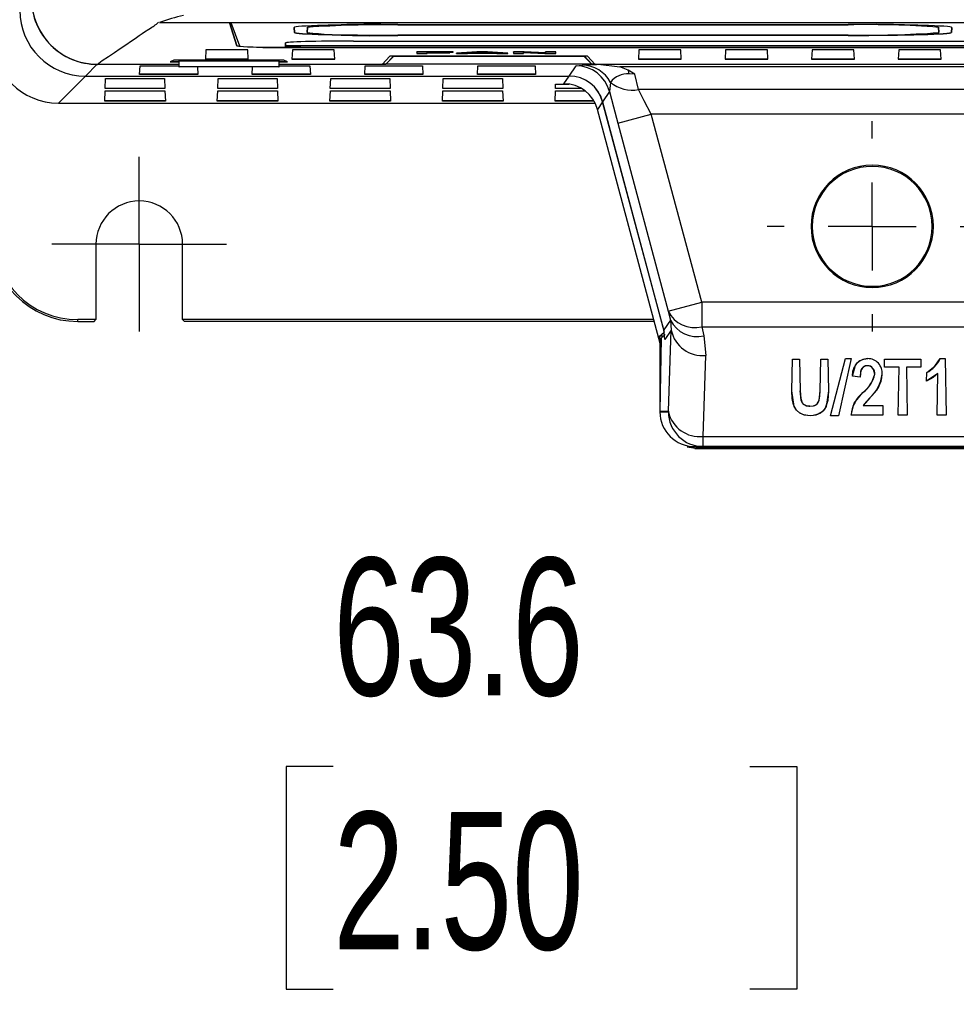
# Model space of a CAD drawing. Header units: millimetres. Extents: x 0 to 1048, y 0 to 810.
# Tile 3 of 45: x 81 to 135, y 136 to 192. Entities that reach past the tile are written whole.
import ezdxf

# ---------------------------------------------------------------- set-up
doc = ezdxf.new("R2010")
doc.units = ezdxf.units.MM
doc.header["$LTSCALE"] = 3.75
doc.linetypes.add('CENTERX2', pattern=[20.32, 12.7, -2.54, 2.54, -2.54])
doc.layers.add('CENTER', color=40, linetype='CENTERX2')
doc.layers.add('DIMENSIONS', color=140, linetype='Continuous', lineweight=25)
doc.styles.add('SLDTEXTSTYLE0', font='TXT', dxfattribs={"width": 0.7})
doc.dimstyles.new('SLDDIMSTYLE0', dxfattribs={"dimtxt": 8.092529, "dimasz": 12.3825, "dimexe": 0, "dimexo": 0.0625, "dimgap": 2.023132, "dimtad": 0, "dimtih": 1, "dimtoh": 1, "dimrnd": 1e-09, "dimzin": 12, "dimdsep": 46, "dimtxsty": 'SLDTEXTSTYLE0', "dimsah": 1, "dimcen": 0.09, "dimadec": 0, "dimazin": 3, "dimtfac": 1, "dimtofl": 0, "dimtmove": 0, "dimatfit": 3, "dimfxl": 0, "dimfrac": 2, "dimtolj": 1, "dimtzin": 12, "dimarcsym": 0})
doc.dimstyles.new('SLDDIMSTYLE1', dxfattribs={"dimtxt": 8.092529, "dimasz": 12.3825, "dimexe": 0, "dimexo": 0.0625, "dimgap": 2.023132, "dimtad": 0, "dimtih": 1, "dimtoh": 1, "dimrnd": 1e-09, "dimzin": 12, "dimdsep": 46, "dimtxsty": 'SLDTEXTSTYLE0', "dimsah": 1, "dimcen": 0.09, "dimadec": 0, "dimazin": 3, "dimtfac": 1, "dimtmove": 0, "dimatfit": 0, "dimfxl": 0, "dimfrac": 2, "dimtolj": 1, "dimtzin": 12, "dimarcsym": 0})

# ---------------------------------------------------------------- blocks, each defined once
blk = doc.blocks.new('_D')
at = {"layer": 'DIMENSIONS'}
for p, q in [((79.724, 360.622), (42.423, 360.622)), ((54.329, 360.622), (54.329, 282.515)), ((42.305, 267.841), (39.587, 267.841)), ((39.587, 267.841), (39.587, 254.98)), ((66.353, 267.841), (69.07, 267.841)), ((69.07, 267.841), (69.07, 254.98)), ((39.587, 254.98), (42.305, 254.98)), ((69.07, 254.98), (66.353, 254.98)), ((54.329, 175.061), (54.329, 253.168)), ((79.724, 175.061), (42.423, 175.061))]:
    blk.add_line(p, q, dxfattribs=at)
for points in [[(54.329, 360.622), (52.424, 348.239), (56.234, 348.239)], [(54.329, 175.061), (56.234, 187.444), (52.424, 187.444)]]:
    blk.add_solid(points, dxfattribs=at)
at = {"layer": 'DIMENSIONS', "char_height": 7.9375, "attachment_point": 1, "style": 'SLDTEXTSTYLE0'}
for s, insert in [('185.6', (38.939, 279.885)), ('7.31', (42.305, 265.212))]:
    blk.add_mtext(s, dxfattribs=dict(at, insert=insert))
blk = doc.blocks.new('_D_1')
at = {"layer": 'DIMENSIONS'}
for p, q in [((206.62, 175.325), (206.62, 103.784)), ((79.46, 172.204), (79.46, 103.784)), ((79.46, 115.69), (120.053, 115.69)), ((131.016, 115.69), (128.299, 115.69)), ((128.299, 115.69), (128.299, 102.828)), ((155.064, 115.69), (157.782, 115.69)), ((157.782, 115.69), (157.782, 102.828)), ((206.62, 115.69), (166.028, 115.69)), ((128.299, 102.828), (131.016, 102.828)), ((157.782, 102.828), (155.064, 102.828))]:
    blk.add_line(p, q, dxfattribs=at)
for points in [[(79.46, 115.69), (91.843, 113.785), (91.843, 117.595)], [(206.62, 115.69), (194.238, 117.595), (194.238, 113.785)]]:
    blk.add_solid(points, dxfattribs=at)
at = {"layer": 'DIMENSIONS', "char_height": 7.9375, "attachment_point": 1, "style": 'SLDTEXTSTYLE0'}
for s, insert in [('127.2', (127.65, 127.734)), ('5.01', (131.016, 113.06))]:
    blk.add_mtext(s, dxfattribs=dict(at, insert=insert))
blk = doc.blocks.new('_D_4')
at = {"layer": 'DIMENSIONS'}
for p, q in [((79.46, 175.325), (79.46, 137.46)), ((143.047, 169.718), (143.047, 137.46)), ((79.46, 149.366), (55.648, 149.366)), ((99.23, 149.366), (96.512, 149.366)), ((96.512, 149.366), (96.512, 136.505)), ((123.277, 149.366), (125.995, 149.366)), ((125.995, 149.366), (125.995, 136.505)), ((143.047, 149.366), (166.86, 149.366)), ((96.512, 136.505), (99.23, 136.505)), ((125.995, 136.505), (123.277, 136.505))]:
    blk.add_line(p, q, dxfattribs=at)
for points in [[(79.46, 149.366), (67.078, 151.271), (67.078, 147.461)], [(143.047, 149.366), (155.43, 147.461), (155.43, 151.271)]]:
    blk.add_solid(points, dxfattribs=at)
at = {"layer": 'DIMENSIONS', "char_height": 7.9375, "attachment_point": 1, "style": 'SLDTEXTSTYLE0'}
for s, insert in [('63.6', (99.23, 161.41)), ('2.50', (99.23, 146.737))]:
    blk.add_mtext(s, dxfattribs=dict(at, insert=insert))
blk = doc.blocks.new('SW_CENTERMARKSYMBOL_1')
at = {"layer": 'CENTER', "color": 0}
for p, q in [((0, 2.54), (0, 5.04)), ((0, 0), (0, 2.54)), ((-2.54, 0), (-5.04, 0)), ((0, 0), (-2.54, 0)), ((0, 0), (0, -2.54)), ((0, 0), (2.54, 0)), ((2.54, 0), (5.04, 0)), ((0, -2.54), (0, -5.04))]:
    blk.add_line(p, q, dxfattribs=at)
blk = doc.blocks.new('SW_CENTERMARKSYMBOL_7')
at = {"layer": 'CENTER', "color": 0}
for p, q in [((0, 5.08), (0, 6.071)), ((0, 0), (0, 2.54)), ((-5.08, 0), (-6.071, 0)), ((0, 0), (-2.54, 0)), ((0, 0), (0, -2.54)), ((0, 0), (2.54, 0)), ((5.08, 0), (6.071, 0)), ((0, -5.08), (0, -6.071))]:
    blk.add_line(p, q, dxfattribs=at)

msp = doc.modelspace()

# ---------------------------------------------------------------- linework, layer by layer
for p, q in [((89.198, 192.321), (196.951, 192.321)), ((93.244, 192.321), (93.676, 190.968)), ((93.676, 190.981), (93.248, 192.321)), ((93.318, 192.321), (93.827, 190.965)), ((102.957, 192.204), (128.957, 192.204)), ((128.957, 192.195), (102.957, 192.195)), ((102.957, 192.195), (102.957, 192.182)), ((102.957, 192.182), (128.957, 192.182)), ((128.957, 192.182), (128.957, 192.195)), ((96.973, 192.041), (96.989, 191.752)), ((96.99, 191.739), (96.973, 192.04)), ((96.973, 192.04), (96.973, 192.04)), ((96.99, 191.739), (96.989, 191.752)), ((97.723, 191.739), (97.74, 192.04)), ((97.724, 191.752), (97.723, 191.739)), ((97.741, 192.053), (97.724, 191.752)), ((97.74, 192.04), (97.741, 192.053)), ((128.957, 191.596), (102.957, 191.596)), ((102.957, 191.589), (128.957, 191.589)), ((102.957, 191.577), (102.957, 191.589)), ((128.957, 191.589), (128.957, 191.577)), ((134.189, 191.752), (134.172, 192.053)), ((134.172, 192.053), (134.173, 192.04)), ((134.173, 192.04), (134.19, 191.739)), ((134.189, 191.752), (134.19, 191.739)), ((134.94, 192.04), (134.923, 191.739)), ((134.924, 191.752), (134.923, 191.739)), ((134.924, 191.752), (134.94, 192.041)), ((134.94, 192.04), (134.94, 192.04)), ((96.473, 191.141), (96.482, 190.991)), ((96.482, 190.978), (96.473, 191.14)), ((96.473, 191.14), (96.473, 191.14)), ((100.407, 191.248), (136.407, 191.248)), ((128.957, 191.577), (102.957, 191.577)), ((91.875, 190.75), (91.851, 190.205)), ((94.295, 190.75), (91.875, 190.75)), ((93.676, 190.968), (93.676, 190.981)), ((94.319, 190.205), (94.295, 190.75)), ((96.482, 190.991), (140.332, 190.991)), ((96.482, 190.978), (96.482, 190.991)), ((140.331, 190.978), (96.482, 190.978)), ((96.484, 190.947), (96.487, 190.905)), ((96.484, 190.947), (97.329, 190.947)), ((96.487, 190.893), (96.484, 190.947)), ((96.487, 190.905), (96.487, 190.893)), ((97.327, 190.9), (96.676, 190.9)), ((96.676, 190.9), (96.676, 190.887)), ((96.676, 190.887), (141.305, 190.887)), ((96.875, 190.75), (96.851, 190.205)), ((99.295, 190.75), (96.875, 190.75)), ((97.329, 190.947), (97.326, 190.893)), ((97.326, 190.893), (97.327, 190.905)), ((97.326, 190.893), (139.487, 190.893)), ((97.327, 190.905), (97.329, 190.947)), ((99.319, 190.205), (99.295, 190.75)), ((106.154, 190.629), (104.06, 190.629)), ((104.06, 190.616), (104.06, 190.629)), ((106.154, 190.616), (104.06, 190.616)), ((104.06, 190.616), (104.06, 190.532)), ((104.06, 190.532), (104.652, 190.532)), ((104.652, 190.602), (106.154, 190.602)), ((104.652, 190.582), (104.652, 190.602)), ((105.956, 190.594), (104.652, 190.594)), ((105.956, 190.582), (104.652, 190.582)), ((104.652, 190.568), (105.956, 190.568)), ((104.652, 190.532), (104.652, 190.568)), ((105.956, 190.582), (105.956, 190.594)), ((105.956, 190.568), (105.956, 190.582)), ((106.154, 190.616), (106.154, 190.629)), ((106.154, 190.602), (106.154, 190.616)), ((107.516, 190.629), (106.351, 190.545)), ((107.516, 190.616), (106.351, 190.532)), ((106.351, 190.532), (106.351, 190.545)), ((106.351, 190.532), (106.984, 190.532)), ((106.984, 190.532), (107.244, 190.551)), ((107.244, 190.551), (108.427, 190.551)), ((107.429, 190.565), (107.833, 190.596)), ((108.238, 190.565), (107.429, 190.565)), ((108.144, 190.629), (107.516, 190.629)), ((107.516, 190.629), (107.516, 190.616)), ((108.144, 190.616), (107.516, 190.616)), ((108.068, 190.578), (107.599, 190.578)), ((107.833, 190.596), (108.238, 190.565)), ((109.315, 190.545), (108.144, 190.629)), ((108.144, 190.616), (108.144, 190.629)), ((109.315, 190.532), (108.144, 190.616)), ((108.427, 190.551), (108.686, 190.532)), ((108.686, 190.532), (109.315, 190.532)), ((109.315, 190.532), (109.315, 190.545)), ((110.25, 190.629), (109.631, 190.629)), ((109.631, 190.616), (109.631, 190.629)), ((110.25, 190.616), (109.631, 190.616)), ((109.631, 190.616), (109.631, 190.532)), ((109.631, 190.532), (110.224, 190.532)), ((110.224, 190.586), (111.443, 190.532)), ((110.224, 190.532), (110.224, 190.586)), ((111.488, 190.574), (110.25, 190.629)), ((110.25, 190.616), (110.25, 190.629)), ((111.488, 190.561), (110.25, 190.616)), ((111.443, 190.532), (112.081, 190.532)), ((112.081, 190.629), (111.488, 190.629)), ((111.488, 190.616), (111.488, 190.629)), ((112.081, 190.616), (111.488, 190.616)), ((111.488, 190.616), (111.488, 190.561)), ((112.081, 190.616), (112.081, 190.629)), ((112.081, 190.532), (112.081, 190.616)), ((116.875, 190.75), (116.851, 190.205)), ((119.295, 190.75), (116.875, 190.75)), ((119.319, 190.205), (119.295, 190.75)), ((121.875, 190.75), (121.851, 190.205)), ((124.295, 190.75), (121.875, 190.75)), ((124.319, 190.205), (124.295, 190.75)), ((126.875, 190.75), (126.851, 190.205)), ((129.295, 190.75), (126.875, 190.75)), ((129.319, 190.205), (129.295, 190.75)), ((131.875, 190.75), (131.851, 190.205)), ((134.295, 190.75), (131.875, 190.75)), ((134.319, 190.205), (134.295, 190.75)), ((84.932, 189.228), (85.612, 189.908)), ((90.318, 189.904), (85.608, 189.904)), ((90.032, 190.139), (89.82, 190.058)), ((89.82, 190.058), (90.318, 190.058)), ((89.853, 190.07), (90.318, 190.07)), ((96.387, 190.139), (90.032, 190.139)), ((90.335, 190.104), (90.318, 190.077)), ((90.318, 190.077), (90.318, 189.762)), ((90.331, 189.762), (90.335, 190.104)), ((90.335, 190.104), (96.091, 190.104)), ((91.851, 190.205), (94.319, 190.205)), ((91.852, 190.218), (94.318, 190.218)), ((96.108, 190.077), (96.091, 190.104)), ((96.091, 190.104), (96.096, 189.762)), ((96.108, 189.762), (96.108, 190.077)), ((96.108, 190.07), (96.566, 190.07)), ((96.108, 190.058), (96.599, 190.058)), ((102.059, 189.904), (96.108, 189.904)), ((96.599, 190.058), (96.387, 190.139)), ((96.851, 190.205), (99.319, 190.205)), ((96.852, 190.218), (99.318, 190.218)), ((102.505, 190.369), (102.059, 189.904)), ((102.267, 189.908), (102.063, 189.908)), ((102.072, 189.917), (102.271, 189.917)), ((102.267, 189.908), (102.712, 190.353)), ((102.267, 189.917), (102.267, 189.908)), ((114.167, 189.908), (102.267, 189.908)), ((102.704, 190.369), (102.271, 189.917)), ((113.914, 190.369), (102.505, 190.369)), ((102.712, 190.353), (102.712, 190.369)), ((113.722, 190.353), (102.712, 190.353)), ((113.722, 190.369), (113.722, 190.353)), ((113.722, 190.353), (114.167, 189.908)), ((114.163, 189.917), (113.73, 190.369)), ((114.359, 189.904), (113.914, 190.369)), ((114.163, 189.917), (114.347, 189.917)), ((114.167, 189.908), (114.167, 189.917)), ((114.356, 189.908), (114.167, 189.908)), ((149.562, 189.904), (114.359, 189.904)), ((114.535, 189.908), (115.777, 189.759)), ((116.851, 190.205), (119.319, 190.205)), ((116.852, 190.218), (119.318, 190.218)), ((121.851, 190.205), (124.319, 190.205)), ((121.852, 190.218), (124.318, 190.218)), ((126.851, 190.205), (129.319, 190.205)), ((126.852, 190.218), (129.318, 190.218)), ((131.851, 190.205), (134.319, 190.205)), ((131.852, 190.218), (134.318, 190.218)), ((88.054, 189.322), (88.08, 189.813)), ((91.413, 189.322), (88.054, 189.322)), ((91.412, 189.342), (88.055, 189.342)), ((88.08, 189.813), (90.318, 189.813)), ((90.318, 189.762), (90.331, 189.762)), ((96.096, 189.762), (90.331, 189.762)), ((91.39, 189.762), (91.413, 189.322)), ((94.554, 189.322), (94.577, 189.762)), ((97.913, 189.322), (94.554, 189.322)), ((97.912, 189.342), (94.555, 189.342)), ((96.096, 189.762), (96.108, 189.762)), ((96.108, 189.813), (97.887, 189.813)), ((97.887, 189.813), (97.913, 189.322)), ((101.054, 189.322), (101.08, 189.813)), ((104.413, 189.322), (101.054, 189.322)), ((104.412, 189.342), (101.055, 189.342)), ((101.08, 189.813), (104.387, 189.813)), ((104.387, 189.813), (104.413, 189.322)), ((107.554, 189.322), (107.58, 189.813)), ((110.913, 189.322), (107.554, 189.322)), ((110.912, 189.342), (107.555, 189.342)), ((107.58, 189.813), (110.887, 189.813)), ((110.887, 189.813), (110.913, 189.322)), ((112.854, 189.228), (113.251, 189.819)), ((113.251, 189.819), (113.606, 189.867)), ((116.261, 189.571), (115.777, 189.759)), ((169.187, 189.759), (115.777, 189.759)), ((116.642, 189.348), (116.261, 189.571)), ((116.642, 189.348), (116.319, 189.366)), ((116.862, 188.445), (116.642, 189.348)), ((84.926, 189.228), (83.364, 187.666)), ((84.932, 189.228), (112.854, 189.228)), ((86.063, 188.504), (86.084, 189.092)), ((86.084, 189.092), (89.497, 189.092)), ((89.497, 189.092), (89.517, 188.504)), ((92.563, 188.504), (92.584, 189.092)), ((92.584, 189.092), (95.997, 189.092)), ((95.997, 189.092), (96.017, 188.504)), ((99.063, 188.504), (99.084, 189.092)), ((99.084, 189.092), (102.497, 189.092)), ((102.497, 189.092), (102.517, 188.504)), ((105.563, 188.504), (105.584, 189.092)), ((105.584, 189.092), (108.997, 189.092)), ((108.997, 189.092), (109.017, 188.504)), ((112.063, 188.504), (112.073, 188.765)), ((112.073, 188.765), (112.848, 188.765)), ((112.554, 188.787), (112.848, 189.228)), ((115.234, 188.863), (115.182, 188.338)), ((86.037, 187.784), (86.068, 188.372)), ((89.517, 188.504), (86.063, 188.504)), ((89.517, 188.517), (86.064, 188.517)), ((86.068, 188.372), (89.512, 188.372)), ((89.512, 188.372), (89.543, 187.784)), ((92.537, 187.784), (92.568, 188.372)), ((96.017, 188.504), (92.563, 188.504)), ((96.017, 188.517), (92.564, 188.517)), ((92.568, 188.372), (96.012, 188.372)), ((96.012, 188.372), (96.043, 187.784)), ((99.037, 187.784), (99.068, 188.372)), ((102.517, 188.504), (99.063, 188.504)), ((102.517, 188.517), (99.064, 188.517)), ((99.068, 188.372), (102.512, 188.372)), ((102.512, 188.372), (102.543, 187.784)), ((105.537, 187.784), (105.568, 188.372)), ((109.017, 188.504), (105.563, 188.504)), ((109.017, 188.517), (105.564, 188.517)), ((105.568, 188.372), (109.012, 188.372)), ((109.012, 188.372), (109.043, 187.784)), ((112.037, 187.784), (112.068, 188.372)), ((113.578, 188.504), (112.063, 188.504)), ((113.557, 188.517), (112.064, 188.517)), ((112.068, 188.372), (113.773, 188.372)), ((115.182, 188.338), (114.785, 187.747)), ((169.187, 188.445), (116.862, 188.445)), ((83.364, 187.666), (114.35, 187.666)), ((89.543, 187.784), (86.037, 187.784)), ((89.543, 187.796), (86.038, 187.796)), ((96.043, 187.784), (92.537, 187.784)), ((96.043, 187.796), (92.538, 187.796)), ((102.543, 187.784), (99.037, 187.784)), ((102.543, 187.796), (99.038, 187.796)), ((109.043, 187.784), (105.537, 187.784)), ((109.043, 187.796), (105.538, 187.796)), ((114.288, 187.784), (112.037, 187.784)), ((114.28, 187.796), (112.038, 187.796)), ((114.781, 187.746), (114.486, 187.303)), ((114.781, 187.746), (118.329, 174.441)), ((118.316, 174.58), (114.785, 187.747)), ((118.097, 173.792), (114.486, 187.303)), ((115.661, 186.513), (117.592, 187.03)), ((115.661, 186.513), (118.574, 175.649)), ((168.488, 187.03), (117.592, 187.03)), ((120.505, 176.167), (117.592, 187.03)), ((126.884, 180.552), (126.816, 180.552)), ((133.879, 180.552), (133.81, 180.552)), ((85.535, 179.517), (85.535, 175.166)), ((90.535, 175.166), (90.535, 179.517)), ((118.574, 175.649), (120.505, 176.167)), ((165.576, 176.167), (120.505, 176.167)), ((120.505, 176.167), (120.505, 174.752)), ((85.535, 175.166), (84.486, 175.166)), ((84.486, 175.061), (84.486, 175.166)), ((85.43, 175.061), (85.535, 175.166)), ((117.73, 175.166), (90.535, 175.166)), ((90.535, 175.166), (90.64, 175.061)), ((118.699, 175.135), (118.316, 174.58)), ((118.574, 175.649), (118.699, 175.135)), ((118.699, 175.135), (118.747, 174.552)), ((84.486, 175.061), (85.43, 175.061)), ((117.758, 175.061), (90.64, 175.061)), ((118.384, 174.027), (118.316, 174.58)), ((118.747, 174.552), (118.384, 174.027)), ((118.583, 169.874), (118.747, 174.552)), ((120.505, 174.752), (165.576, 174.752)), ((120.505, 174.752), (120.63, 174.239)), ((118.072, 174.214), (118.329, 174.441)), ((118.295, 174.214), (118.072, 174.214)), ((118.159, 173.885), (118.072, 174.214)), ((118.166, 174.086), (118.091, 169.874)), ((118.389, 174.308), (118.166, 174.086)), ((120.63, 174.239), (120.746, 173.102)), ((118.097, 173.792), (118.159, 173.885)), ((118.099, 170.304), (118.097, 173.792)), ((118.159, 173.713), (118.159, 173.885)), ((120.583, 168.424), (120.746, 173.102)), ((125.71, 171.06), (125.742, 172.877)), ((125.711, 171.06), (125.742, 172.877)), ((125.742, 172.877), (126.148, 172.877)), ((125.742, 172.877), (126.148, 172.877)), ((125.742, 172.877), (125.742, 172.877)), ((126.148, 172.877), (126.18, 171.059)), ((126.148, 172.877), (126.148, 172.877)), ((126.148, 172.877), (126.18, 171.059)), ((127.351, 171.059), (127.383, 172.877)), ((127.352, 171.059), (127.384, 172.877)), ((127.383, 172.877), (127.789, 172.877)), ((127.383, 172.877), (127.384, 172.877)), ((127.384, 172.877), (127.789, 172.877)), ((127.789, 172.877), (127.821, 171.061)), ((127.789, 172.877), (127.789, 172.877)), ((127.789, 172.877), (127.821, 171.061)), ((127.944, 169.612), (128.808, 172.917)), ((127.945, 169.613), (128.808, 172.916)), ((129.141, 172.917), (128.396, 169.612)), ((129.141, 172.916), (128.396, 169.613)), ((128.808, 172.917), (129.141, 172.917)), ((128.808, 172.916), (128.808, 172.917)), ((128.808, 172.916), (129.141, 172.916)), ((129.141, 172.917), (129.141, 172.916)), ((130.088, 172.917), (130.088, 172.916)), ((131.058, 172.423), (131.066, 172.877)), ((131.058, 172.424), (131.066, 172.877)), ((131.066, 172.877), (133.153, 172.877)), ((131.066, 172.877), (131.066, 172.877)), ((131.066, 172.877), (133.152, 172.877)), ((133.153, 172.877), (133.152, 172.877)), ((133.152, 172.877), (133.16, 172.424)), ((133.153, 172.877), (133.161, 172.423)), ((134.275, 172.917), (134.553, 172.917)), ((134.275, 172.917), (134.276, 172.916)), ((134.276, 172.916), (134.553, 172.916)), ((134.553, 172.917), (134.61, 169.653)), ((134.553, 172.917), (134.553, 172.916)), ((134.553, 172.916), (134.61, 169.654)), ((130.076, 172.505), (130.076, 172.505)), ((131.058, 172.423), (131.058, 172.424)), ((131.899, 172.424), (131.058, 172.424)), ((131.898, 172.423), (131.058, 172.423)), ((131.85, 169.654), (131.899, 172.424)), ((131.85, 169.653), (131.898, 172.423)), ((131.898, 172.423), (131.899, 172.424)), ((133.16, 172.424), (132.32, 172.424)), ((132.32, 172.424), (132.368, 169.654)), ((132.32, 172.423), (132.32, 172.424)), ((132.32, 172.423), (132.369, 169.653)), ((133.161, 172.423), (132.32, 172.423)), ((133.16, 172.424), (133.161, 172.423)), ((129.648, 171.845), (129.202, 171.902)), ((129.202, 171.902), (129.203, 171.902)), ((129.648, 171.845), (129.203, 171.902)), ((129.648, 171.845), (129.648, 171.845)), ((130.49, 172.018), (130.491, 172.018)), ((130.926, 172.011), (130.926, 172.011)), ((133.485, 171.611), (133.494, 172.106)), ((133.485, 171.611), (133.494, 172.106)), ((134.133, 172.049), (133.485, 171.611)), ((133.494, 172.106), (133.494, 172.106)), ((134.091, 169.653), (134.133, 172.049)), ((134.092, 169.654), (134.133, 172.049)), ((134.133, 172.049), (134.133, 172.049)), ((133.485, 171.611), (133.485, 171.611)), ((125.71, 171.06), (125.711, 171.06)), ((126.18, 171.059), (126.18, 171.059)), ((127.351, 171.059), (127.352, 171.059)), ((127.821, 171.061), (127.821, 171.061)), ((129.804, 170.95), (129.804, 170.949)), ((130.203, 170.656), (129.821, 170.202)), ((130.203, 170.656), (130.203, 170.656)), ((126.746, 170.163), (126.746, 170.163)), ((129.82, 170.202), (130.958, 170.202)), ((129.821, 170.202), (129.82, 170.202)), ((129.821, 170.202), (130.958, 170.202)), ((130.958, 170.202), (130.968, 169.653)), ((130.958, 170.202), (130.967, 169.654)), ((130.958, 170.202), (130.958, 170.202)), ((118.091, 169.874), (118.583, 169.874)), ((118.091, 169.874), (118.091, 169.838)), ((118.091, 169.838), (118.583, 169.838)), ((118.583, 169.874), (118.584, 169.838)), ((118.583, 169.838), (118.583, 169.874)), ((118.584, 169.838), (118.583, 169.838)), ((126.77, 169.612), (126.77, 169.613)), ((127.944, 169.612), (127.945, 169.613)), ((128.396, 169.612), (127.944, 169.612)), ((128.396, 169.613), (127.945, 169.613)), ((128.396, 169.612), (128.396, 169.613)), ((130.967, 169.654), (129.129, 169.654)), ((129.129, 169.653), (129.129, 169.654)), ((130.968, 169.653), (129.129, 169.653)), ((130.968, 169.653), (130.967, 169.654)), ((132.368, 169.654), (131.85, 169.654)), ((131.85, 169.653), (131.85, 169.654)), ((132.369, 169.653), (131.85, 169.653)), ((132.369, 169.653), (132.368, 169.654)), ((134.091, 169.653), (134.092, 169.654)), ((134.61, 169.653), (134.091, 169.653)), ((134.61, 169.654), (134.092, 169.654)), ((134.61, 169.653), (134.61, 169.654)), ((120.583, 168.424), (165.414, 168.424)), ((120.583, 167.838), (120.583, 168.424)), ((120.583, 167.838), (120.091, 167.838)), ((120.1, 167.701), (120.159, 167.761)), ((165.921, 167.761), (120.159, 167.761)), ((165.414, 167.838), (120.583, 167.838)), ((165.981, 167.701), (120.1, 167.701))]:
    msp.add_line(p, q)
at = {"flags": 128}
for points in [[(85.608, 189.904), (85.887, 190.126), (86.254, 190.358), (86.598, 190.585), (86.927, 190.812), (87.257, 191.038), (87.586, 191.265), (87.731, 191.365), (87.876, 191.465), (88.021, 191.565), (88.203, 191.689), (88.332, 191.777), (88.423, 191.835), (88.497, 191.881), (88.593, 191.941), (88.688, 192.001), (88.765, 192.049), (88.832, 192.093), (88.89, 192.132), (88.958, 192.181), (89.027, 192.234), (89.087, 192.285), (89.138, 192.334)], [(113.606, 189.867), (114.006, 189.89), (114.424, 189.904)], [(115.182, 188.338), (115.412, 187.451), (115.661, 186.513)], [(117.592, 187.03), (117.189, 187.796), (116.862, 188.445)], [(129.202, 171.902), (129.383, 172.545), (129.503, 172.695), (129.656, 172.811), (129.858, 172.891), (130.088, 172.917)], [(133.494, 172.106), (133.971, 172.47), (134.275, 172.917)], [(130.076, 172.505), (130.002, 172.498), (129.938, 172.482), (129.881, 172.456), (129.828, 172.419), (129.754, 172.341), (129.699, 172.242), (129.648, 171.845)], [(130.076, 172.505), (129.961, 172.49), (129.86, 172.444), (129.762, 172.353), (129.677, 172.182), (129.648, 171.845)], [(130.491, 172.018), (130.428, 172.293), (130.323, 172.419), (130.24, 172.471), (130.138, 172.501), (130.076, 172.505)], [(134.133, 172.049), (133.858, 171.823), (133.485, 171.611)], [(126.77, 169.612), (126.447, 169.649), (126.169, 169.763), (125.971, 169.935), (125.839, 170.155), (125.71, 171.06)], [(126.77, 169.613), (126.384, 169.666), (126.145, 169.779), (125.969, 169.938), (125.804, 170.25), (125.729, 170.614), (125.711, 171.06)], [(126.746, 170.163), (126.557, 170.188), (126.473, 170.222), (126.401, 170.268), (126.305, 170.373), (126.24, 170.514), (126.18, 171.059)], [(126.18, 171.059), (126.218, 170.603), (126.309, 170.366), (126.402, 170.267), (126.538, 170.194), (126.684, 170.166), (126.746, 170.163)], [(126.746, 170.163), (126.943, 170.183), (127.034, 170.211), (127.113, 170.253), (127.176, 170.304), (127.282, 170.501), (127.351, 171.059)], [(126.746, 170.163), (126.966, 170.188), (127.093, 170.24), (127.189, 170.319), (127.267, 170.456), (127.333, 170.754), (127.352, 171.059)], [(127.821, 171.061), (127.691, 170.157), (127.554, 169.939), (127.361, 169.77), (127.088, 169.65), (126.77, 169.612)], [(127.821, 171.061), (127.787, 170.502), (127.639, 170.058), (127.456, 169.842), (127.229, 169.7), (126.945, 169.624), (126.77, 169.613)], [(129.129, 169.653), (129.308, 170.34), (129.804, 170.95)], [(130.203, 170.656), (129.995, 170.425), (129.82, 170.202)]]:
    msp.add_lwpolyline(points, dxfattribs=at)
for centre, radius, start, end in [((85.608, 193.703), 3.798, 179.992, 270.0062), ((93.369, 180.802), 12.251, 103.0955, 109.9026), ((101.955, 133.184), 59.007, 89.02765, 94.09629), ((101.455, 151.537), 40.686, 87.8855, 95.2384), ((130.556, 155.113), 37.104, 84.4056, 92.4704), ((130.055, 136.758), 55.448, 85.7412, 91.1349), ((101.35, 228.588), 37.027, 264.3794, 272.4871), ((129.971, 250.258), 58.671, 269.00967, 274.1238), ((95.894, 217.45), 26.574, 265.2127, 271.6865), ((113.25, 187.819), 2.001, 15.0421, 89.9724), ((113.564, 187.977), 1.891, 27.9579, 88.728), ((116.244, 188.107), 1.261, 86.5681, 143.1712), ((113.88, 188.78), 2.508, 13.504, 18.3687), ((112.854, 187.229), 1.999, 15.0058, 90.0016), ((116.513, 190.46), 2.046, 231.3178, 279.8375), ((130.347, 180.552), 3.531, 360, 180), ((130.347, 180.552), 3.463, 0, 180), ((88.035, 179.517), 2.5, 0, 180), ((130.347, 180.552), 3.531, 180, 360), ((130.347, 180.552), 3.463, 180, 0), ((84.486, 180.087), 5.026, 180, 270), ((84.486, 180.087), 4.921, 180, 270), ((120.09, 176.388), 1.687, 205.9789, 284.2241), ((120.216, 175.874), 1.687, 205.9789, 284.2241), ((120.532, 174.911), 1.821, 191.3505, 276.7592), ((130.119, 171.996), 0.921, 91.9371, 185.8627), ((130.082, 172.07), 0.847, 355.9924, 89.5783), ((130.085, 172.073), 0.843, 355.769, 89.7999), ((132.663, 173.689), 1.788, 297.6896, 334.4058), ((130.058, 172.07), 0.436, 353.1954, 87.6348), ((128.831, 172.329), 1.688, 305.1867, 349.3857), ((128.622, 172.463), 1.921, 307.9804, 346.5953), ((129.045, 172.144), 1.886, 307.8848, 355.95), ((128.755, 172.299), 2.19, 311.3859, 352.4466), ((130.989, 169.508), 1.865, 129.4156, 175.5311), ((120.091, 169.838), 2, 180.0045, 270.0039), ((120.583, 169.838), 2, 179.9958, 269.9958), ((120.377, 170.253), 1.841, 193.0322, 276.4061)]:
    msp.add_arc(centre, radius, start, end)
for centre, major_axis, ratio, start_param, end_param in [((85.615, 193.71), (-2.689, -2.689), 0.999324, 5.498125, 7.068246), ((84.935, 193.03), (-2.689, -2.689), 0.999324, 5.498125, 7.068246), ((102.957, 192.04), (5.984, 0), 0.02731, 1.570796, 3.143117), ((128.957, 192.04), (5.984, 0), 0.02731, 6.281661, 7.853982), ((102.957, 191.752), (5.967, 0), 0.02731, 3.143117, 4.712389), ((102.957, 191.74), (5.967, 0), 0.02731, 3.143117, 4.712389), ((128.957, 191.752), (5.967, 0), 0.02731, 4.712389, 6.281661), ((128.957, 191.74), (5.967, 0), 0.02731, 4.712389, 6.281661), ((83.366, 191.467), (2.689, 2.689), 0.999315, 2.356537, 3.926648), ((100.407, 191.14), (3.933, 0), 0.02731, 1.570796, 3.143117), ((96.676, 190.982), (3, 0), 0.027303, 3.150319, 3.496794), ((96.494, 190.965), (2.667, 0), 0.02731, 3.151844, 4.709805), ((96.676, 190.982), (3, 0), 0.027303, 4.646454, 4.712389), ((112.554, 186.787), (2, 0), 0.999505, 0.261029, 1.570796), ((112.849, 187.23), (-1.11, -1.665), 0.999505, 2.419541, 3.729308), ((120.16, 169.761), (-1.415, -1.415), 0.999695, 0.535865, 0.785246)]:
    msp.add_ellipse(centre, major_axis=major_axis, ratio=ratio, start_param=start_param, end_param=end_param)

# ---------------------------------------------------------------- block references
at = {"layer": 'CENTER'}
for name, p in [('SW_CENTERMARKSYMBOL_7', (130.347, 180.552)), ('SW_CENTERMARKSYMBOL_1', (88.035, 179.517))]:
    msp.add_blockref(name, p, dxfattribs=at)

# ---------------------------------------------------------------- dimensions: what is measured, and where the dimension line sits
at = {"layer": 'DIMENSIONS'}
dim = msp.add_linear_dim(base=(54.329, 360.622), p1=(84.486, 175.061), p2=(84.486, 360.622), angle=90, dimstyle='SLDDIMSTYLE0', dxfattribs=at)
dim.commit()
dim.dimension.update_dxf_attribs({"geometry": '_D', "text_midpoint": (54.329, 267.841), "dimtype": 160})
for base, p2, dimstyle, picture, middle in [((143.047, 149.366), (143.047, 174.48), 'SLDDIMSTYLE1', '_D_4', (111.254, 149.366)), ((206.62, 115.69), (206.62, 180.087), 'SLDDIMSTYLE0', '_D_1', (143.04, 115.69))]:
    dim = msp.add_linear_dim(base=base, p1=(79.46, 180.087), p2=p2, dimstyle=dimstyle, dxfattribs=at)
    dim.commit()
    dim.dimension.update_dxf_attribs({"geometry": picture, "text_midpoint": middle, "dimtype": 160})

doc.saveas('drawing.dxf')
